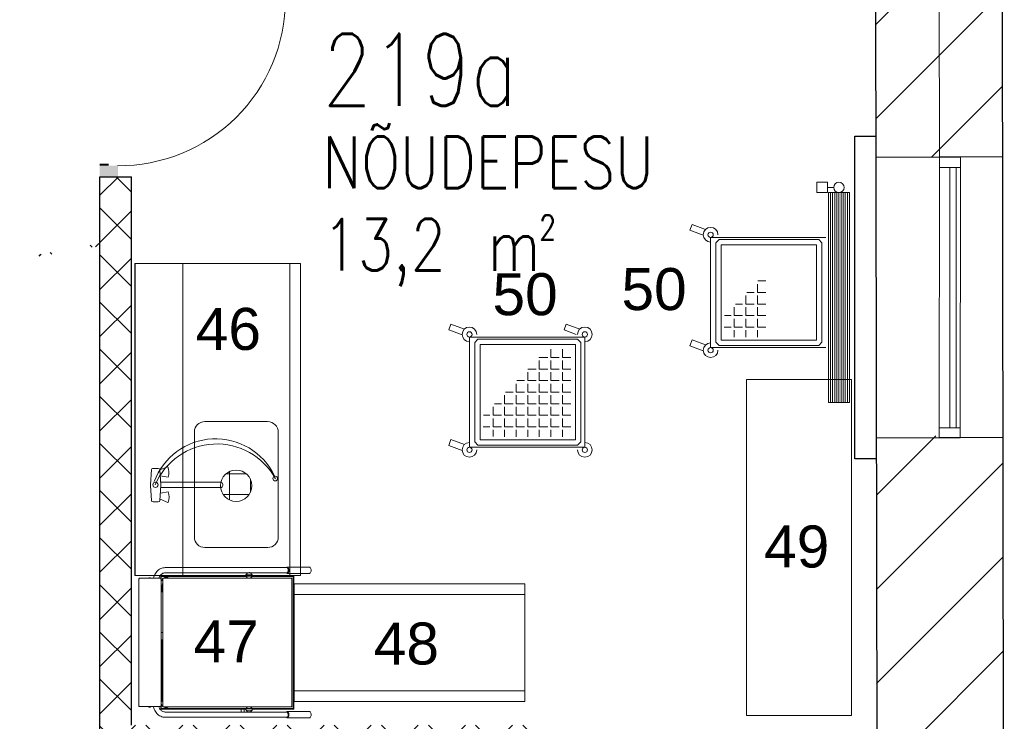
# Model space of a CAD drawing. Header units: millimetres. Extents: x 256092 to 341172, y 103077 to 145077.
# Tile 106 of 139: x 332745 to 337438, y 109544 to 112886. Entities that reach past the tile are written whole.
import ezdxf
from ezdxf.enums import TextEntityAlignment as Align

# ---------------------------------------------------------------- set-up
doc = ezdxf.new("R2010")
doc.units = ezdxf.units.MM
for name, color, linetype in [('A8HNELIOT', 6, 'Continuous'), ('A8HNUMEROT', 6, 'Continuous'), ('A8HTXT', 3, 'Continuous'), ('PIPE-H1-COMPONENT-', 7, 'Continuous'), ('SEINAD', 7, 'Continuous')]:
    doc.layers.add(name, color=color, linetype=linetype)
for name, color, linetype, lineweight in [('AVATÄIDE', 95, 'Continuous', 13), ('Kergplokk_', 84, 'Continuous', 25), ('KÖÖGISEADMED', 150, 'Continuous', 15), ('SEINA VIIRUTUS', 8, 'Continuous', 18), ('UUS AVATÄIDE', 105, 'Continuous', 18)]:
    doc.layers.add(name, color=color, linetype=linetype, lineweight=lineweight)
doc.styles.add('Arial', font='arial.ttf', dxfattribs={"height": 245.883234})
doc.styles.add('S', font='simplex', dxfattribs={"width": 0.8})
pattern_1 = [(45, (-1047627.23, 105532.54), (-224.5064, 224.5064), [])]
pattern_2 = [(45, (-3021365.05, 137950.32), (-112.2532015, 112.2532015), []), (135, (-3021365.05, 137950.32), (-112.2532015, -112.2532015), [])]

# ---------------------------------------------------------------- blocks, each defined once
blk = doc.blocks.new('A$C666145C2')
at = {"layer": 'AVATÄIDE'}
blk.add_arc((97.6, 57.5), 843.4, 0, 90.4621, dxfattribs=at)
for points in [[(93.5, 957.5), (93.5, 900.9), (0, 957.5), (0, 900.9)], [(46.7, 900.9), (46.7, 890.7), (0, 900.9), (0, 890.7)], [(97, 58.7), (941, 57.5), (97, 104.1), (940.4, 104.1)], [(47.3, 56.6), (47.3, 66.8), (0.5, 56.6), (0.5, 66.8)], [(94, 0), (94, 56.6), (0.5, 0), (0.5, 56.6)]]:
    blk.add_solid(points, dxfattribs=at)
blk = doc.blocks.new('a8tila')
at = {"layer": 'A8HNELIOT', "color": 1, "style": 'S', "width": 0.8}
for s, height, p in [('2', 120, (1053.5, -651.6)), ('m', 250, (803.5, -801.6))]:
    blk.add_text(s, height=height, dxfattribs=at).set_placement(p)
at = {"layer": 'A8HNELIOT', "style": 'S', "width": 0.8}
blk.add_attdef('TILNEL', (0, -800), '', height=250, dxfattribs=at)
at = {"layer": 'A8HNUMEROT', "style": 'S', "width": 0.8}
blk.add_attdef('TILNUM', (0, 0), '', height=350, dxfattribs=at)
at = {"layer": 'A8HTXT', "style": 'S', "width": 0.8}
blk.add_attdef('TILTXT', (0, -400), '', height=250, dxfattribs=at)
blk = doc.blocks.new('*U139')
at = {"layer": 'PIPE-H1-COMPONENT-', "color": 1, "linetype": 'Continuous', "lineweight": 9}
for p, q in [((1771489.4, -17140.6, 517.5), (1771439.4, -17140.6, 517.5)), ((1771519.4, -17165.6, 517.5), (1771489.4, -17165.6, 517.5)), ((1771489.4, -17190.6, 517.5), (1771439.4, -17190.6, 517.5)), ((1771493.9, -18190.6, 550), (1771493.9, -17190.6, 550)), ((1771493.9, -17190.6, 550), (1771594.9, -17190.6, 550)), ((1771504, -17190.6, 550), (1771504, -18190.6, 550)), ((1771514.1, -17190.6, 550), (1771514.1, -18190.6, 550)), ((1771524.2, -17190.6, 550), (1771524.2, -18190.6, 550)), ((1771534.3, -17190.6, 550), (1771534.3, -18190.6, 550)), ((1771544.4, -17190.6, 550), (1771544.4, -18190.6, 550)), ((1771554.5, -17190.6, 550), (1771554.5, -18190.6, 550)), ((1771564.6, -17190.6, 550), (1771564.6, -18190.6, 550)), ((1771574.7, -17190.6, 550), (1771574.7, -18190.6, 550)), ((1771584.8, -17190.6, 550), (1771584.8, -18190.6, 550)), ((1771594.9, -17190.6, 550), (1771594.9, -18190.6, 550)), ((1771594.9, -18190.6, 550), (1771493.9, -18190.6, 550))]:
    blk.add_line(p, q, dxfattribs=at)
at = {"layer": 'PIPE-H1-COMPONENT-', "color": 7, "linetype": 'Continuous', "lineweight": 9}
blk.add_circle((1771544.4, -17165.6, 517.5), 25, dxfattribs=at)
at = {"layer": 'PIPE-H1-COMPONENT-', "color": 1, "linetype": 'Continuous', "lineweight": 9, "extrusion": (-1, 0, 0)}
for centre in [(1771439.4, -17165.6, 517.5), (1771489.4, -17165.6, 517.5)]:
    blk.add_ellipse(centre, major_axis=(0, -25), ratio=1, start_param=0, end_param=3.141593, dxfattribs=at)

msp = doc.modelspace()

# ---------------------------------------------------------------- hatches: boundary and pattern name
at = {"layer": 'Kergplokk_'}
h = msp.add_hatch(dxfattribs=at)
h.set_pattern_fill('ANSI37', color=256, scale=50)
h.set_pattern_definition(pattern_2)
edge = h.paths.add_edge_path()
edge.add_line((333277.5, 112137.7), (333127.5, 112137.7))
edge.add_line((333127.5, 112137.7), (333127.5, 111808))
edge.add_ellipse((332485, 112139.9), major_axis=(-1155.6, 0), ratio=0.345498, start_angle=123.7773, end_angle=133.2965)
edge.add_line((333277.5, 111849.3), (333277.5, 112137.7))
h = msp.add_hatch(dxfattribs=at)
h.set_pattern_fill('ANSI37', color=256, scale=50)
h.set_pattern_definition(pattern_2)
edge = h.paths.add_edge_path()
edge.add_ellipse((332485, 112139.9), major_axis=(-1155.6, 0), ratio=0.345498, start_angle=123.7773, end_angle=133.2965, ccw=False)
edge.add_line((333127.5, 111808), (333127.5, 109451.4))
edge.add_line((333127.5, 109451.4), (333218.5, 109451.4))
edge.add_line((333218.5, 109451.4), (333218.5, 106589.4))
edge.add_line((333218.5, 106589.4), (333277.5, 106589.6))
edge.add_line((333277.5, 106589.6), (333277.5, 109375.9))
edge.add_line((333277.5, 109375.9), (335279.7, 109375.9))
edge.add_line((335279.7, 109375.9), (335279.7, 109525.9))
edge.add_line((335279.7, 109525.9), (333277.5, 109525.9))
edge.add_line((333277.5, 109525.9), (333277.5, 111849.3))
at = {"layer": 'KÖÖGISEADMED'}
h = msp.add_hatch(dxfattribs=at)
h.set_pattern_fill('NET', color=256, scale=800, style=0)
h.set_pattern_definition([(0, (317544.3, 100723.61), (0, 100), []), (90, (317544.3, 100723.61), (-100, 6e-15), [])])
edge = h.paths.add_edge_path()
edge.add_arc((333776.7, 110666.1), 75, 0, 360)
at = {"layer": 'SEINA VIIRUTUS'}
h = msp.add_hatch(dxfattribs=at)
h.set_pattern_fill('ANSI31', color=256, scale=100)
h.set_pattern_definition(pattern_1)
h.paths.add_polyline_path([(337426.1, 113889.5), (336823.1, 113887.6), (336825.6, 112230.4), (337428.6, 112232.3)])
h = msp.add_hatch(dxfattribs=at)
h.set_pattern_fill('ANSI31', color=256, scale=100)
h.set_pattern_definition(pattern_1)
h.paths.add_polyline_path([(337430.6, 110905.2), (336827.6, 110903.4), (336827.9, 110703.2), (336828.8, 110703.2), (336828.8, 110103.2), (336830.1, 109263.6), (337433.1, 109265.4)])

# ---------------------------------------------------------------- linework, layer by layer
at = {"layer": 'Kergplokk_'}
for p, q in [((333127.5, 106589.1), (333127.5, 112137.7)), ((333127.5, 112137.7), (333277.5, 112137.7)), ((333277.5, 109525.9), (333277.5, 112137.7))]:
    msp.add_line(p, q, dxfattribs=at)
msp.add_lwpolyline([(336827.8, 110793.9), (336725.2, 110793.9), (336725.6, 112330.9), (336827.8, 112330.9)], dxfattribs=at)
at = {"layer": 'KÖÖGISEADMED', "lineweight": 13}
for p, q in [((336038.1, 111324.2), (336038.1, 111849.2)), ((336038.1, 111849.2), (336588.1, 111849.2)), ((333295.2, 111725.6), (333295.2, 110238.2)), ((333523, 111725.6), (333523, 110238.2)), ((336260.9, 111586.7), (336260.9, 111626.7)), ((336263.2, 111641.7), (336300.9, 111641.7)), ((336205.9, 111531.7), (336205.9, 111571.7)), ((336210.3, 111586.7), (336245.9, 111586.7)), ((336260.9, 111586.7), (336300.9, 111586.7)), ((336260.9, 111531.7), (336260.9, 111571.7)), ((336150.9, 111476.7), (336150.9, 111516.7)), ((336157.4, 111531.7), (336190.9, 111531.7)), ((336205.9, 111531.7), (336245.9, 111531.7)), ((336205.9, 111476.7), (336205.9, 111516.7)), ((336260.9, 111531.7), (336300.9, 111531.7)), ((336260.9, 111476.7), (336260.9, 111516.7)), ((336104.4, 111476.7), (336135.9, 111476.7)), ((336150.9, 111476.7), (336190.9, 111476.7)), ((336205.9, 111476.7), (336245.9, 111476.7)), ((336260.9, 111476.7), (336300.9, 111476.7)), ((336103.4, 111421.7), (336135.9, 111421.7)), ((336150.9, 111421.7), (336150.9, 111461.7)), ((336150.9, 111421.7), (336190.9, 111421.7)), ((336205.9, 111421.7), (336205.9, 111461.7)), ((336205.9, 111421.7), (336245.9, 111421.7)), ((336260.9, 111421.7), (336260.9, 111461.7)), ((336260.9, 111421.7), (336300.9, 111421.7)), ((334888.6, 110849.6), (334888.6, 111374.6)), ((334888.6, 111374.6), (335438.6, 111374.6)), ((335438.6, 111374.6), (335438.6, 110849.6)), ((336150.9, 111374.6), (336150.9, 111406.7)), ((336205.9, 111374.5), (336205.9, 111406.7)), ((336260.9, 111374.3), (336260.9, 111406.7)), ((336588.1, 111324.2), (336038.1, 111324.2)), ((335221.5, 111277.1), (335221.5, 111279.1)), ((335221.5, 111277.1), (335261.5, 111277.1)), ((335276.5, 111277.1), (335276.5, 111317.1)), ((335276.5, 111277.1), (335316.5, 111277.1)), ((335331.5, 111277.1), (335331.5, 111317.1)), ((335331.5, 111277.1), (335371.5, 111277.1)), ((335221.5, 111222.1), (335221.5, 111262.1)), ((335276.5, 111222.1), (335276.5, 111262.1)), ((335331.5, 111222.1), (335331.5, 111262.1)), ((335166.5, 111167.1), (335166.5, 111207.1)), ((335166.7, 111222.1), (335206.5, 111222.1)), ((335221.5, 111222.1), (335261.5, 111222.1)), ((335221.5, 111167.1), (335221.5, 111207.1)), ((335276.5, 111222.1), (335316.5, 111222.1)), ((335276.5, 111167.1), (335276.5, 111207.1)), ((335331.5, 111222.1), (335371.5, 111222.1)), ((335331.5, 111167.1), (335331.5, 111207.1)), ((335111.5, 111112.1), (335111.5, 111152.1)), ((335113.8, 111167.1), (335151.5, 111167.1)), ((335166.5, 111167.1), (335206.5, 111167.1)), ((335166.5, 111112.1), (335166.5, 111152.1)), ((335221.5, 111167.1), (335261.5, 111167.1)), ((335221.5, 111112.1), (335221.5, 111152.1)), ((335276.5, 111167.1), (335316.5, 111167.1)), ((335276.5, 111112.1), (335276.5, 111152.1)), ((335331.5, 111167.1), (335371.5, 111167.1)), ((335331.5, 111112.1), (335331.5, 111152.1)), ((335056.5, 111057.1), (335056.5, 111097.1)), ((335060.8, 111112.1), (335096.5, 111112.1)), ((335111.5, 111112.1), (335151.5, 111112.1)), ((335111.5, 111057.1), (335111.5, 111097.1)), ((335166.5, 111112.1), (335206.5, 111112.1)), ((335166.5, 111057.1), (335166.5, 111097.1)), ((335221.5, 111112.1), (335261.5, 111112.1)), ((335221.5, 111057.1), (335221.5, 111097.1)), ((335276.5, 111112.1), (335316.5, 111112.1)), ((335276.5, 111057.1), (335276.5, 111097.1)), ((335331.5, 111112.1), (335371.5, 111112.1)), ((335331.5, 111057.1), (335331.5, 111097.1)), ((335001.5, 111002.1), (335001.5, 111042.1)), ((335007.9, 111057.1), (335041.5, 111057.1)), ((335056.5, 111057.1), (335096.5, 111057.1)), ((335056.5, 111002.1), (335056.5, 111042.1)), ((335111.5, 111057.1), (335151.5, 111057.1)), ((335111.5, 111002.1), (335111.5, 111042.1)), ((335166.5, 111057.1), (335206.5, 111057.1)), ((335166.5, 111002.1), (335166.5, 111042.1)), ((335221.5, 111057.1), (335261.5, 111057.1)), ((335221.5, 111002.1), (335221.5, 111042.1)), ((335276.5, 111057.1), (335316.5, 111057.1)), ((335276.5, 111002.1), (335276.5, 111042.1)), ((335331.5, 111057.1), (335371.5, 111057.1)), ((335331.5, 111002.1), (335331.5, 111042.1)), ((334955, 111002.1), (334986.5, 111002.1)), ((335001.5, 111002.1), (335041.5, 111002.1)), ((335056.5, 111002.1), (335096.5, 111002.1)), ((335111.5, 111002.1), (335151.5, 111002.1)), ((335166.5, 111002.1), (335206.5, 111002.1)), ((335221.5, 111002.1), (335261.5, 111002.1)), ((335276.5, 111002.1), (335316.5, 111002.1)), ((335331.5, 111002.1), (335371.5, 111002.1)), ((333627.3, 110972), (333926.5, 110972)), ((335001.5, 110947.1), (335001.5, 110987.1)), ((335056.5, 110947.1), (335056.5, 110987.1)), ((335111.5, 110947.1), (335111.5, 110987.1)), ((335166.5, 110947.1), (335166.5, 110987.1)), ((335221.5, 110947.1), (335221.5, 110987.1)), ((335276.5, 110947.1), (335276.5, 110987.1)), ((335331.5, 110947.1), (335331.5, 110987.1)), ((333577.3, 110422), (333577.3, 110922)), ((333977.3, 110921.1), (333977.3, 110422)), ((334954, 110947.1), (334986.5, 110947.1)), ((335001.5, 110947.1), (335041.5, 110947.1)), ((335001.5, 110900), (335001.5, 110932.1)), ((335056.5, 110947.1), (335096.5, 110947.1)), ((335056.5, 110899.8), (335056.5, 110932.1)), ((335111.5, 110947.1), (335151.5, 110947.1)), ((335111.5, 110899.7), (335111.5, 110932.1)), ((335166.5, 110947.1), (335206.5, 110947.1)), ((335166.5, 110899.5), (335166.5, 110932.1)), ((335221.5, 110947.1), (335261.5, 110947.1)), ((335221.5, 110899.3), (335221.5, 110932.1)), ((335276.5, 110947.1), (335316.5, 110947.1)), ((335276.5, 110899.1), (335276.5, 110932.1)), ((335331.5, 110947.1), (335371.5, 110947.1)), ((335331.5, 110899), (335331.5, 110932.1)), ((335438.6, 110849.6), (334888.6, 110849.6)), ((333372.6, 110743.6), (333368.1, 110670.5)), ((333378.3, 110749), (333405.4, 110749)), ((333413.4, 110741.5), (333450.4, 110756.6)), ((333413.4, 110741.5), (333417.8, 110670.5)), ((333452.1, 110706.9), (333415.2, 110713.3)), ((333372.5, 110596.5), (333368.1, 110667.4)), ((333392.5, 110682.7), (333394.8, 110682.7)), ((333413.4, 110596.5), (333417.9, 110669)), ((333417.1, 110682.7), (333702.5, 110682.7)), ((333712.5, 110672.7), (333712.5, 110667.7)), ((333392.5, 110657.7), (333392.5, 110658)), ((333453.1, 110636.8), (333416.2, 110630.4)), ((333702.5, 110657.7), (333417.2, 110657.7)), ((333405.4, 110589), (333380.5, 110589)), ((333414.5, 110602.2), (333451.5, 110587.1)), ((333927.3, 110372), (333627.3, 110372)), ((333438.4, 110276.2), (334016.6, 110276)), ((333438.4, 110251.2), (334016.6, 110251)), ((333831.3, 110250.6), (333823.9, 110241.7)), ((333831.3, 110250.6), (333845.3, 110250.6)), ((333832.5, 110251.2), (333832.5, 110250.7)), ((333832.5, 110250.7), (333844.2, 110250.7)), ((333836, 110251.5), (333835.2, 110251.4)), ((333843.2, 110251.6), (333843.2, 110251.2)), ((333843.2, 110251.3), (333843.3, 110251.4)), ((333843.3, 110251.4), (333843.3, 110251.5)), ((333843.3, 110251.4), (333843.3, 110251.4)), ((333844.2, 110251.2), (333844.2, 110250.7)), ((333845.3, 110250.6), (333852.8, 110241.7)), ((334018.4, 110277.5), (334016.6, 110276)), ((334018.4, 110249.6), (334016.6, 110251)), ((334018.3, 110250.5), (334020, 110251)), ((334126.5, 110278.5), (334021, 110278.5)), ((334126.5, 110248.5), (334021, 110248.5)), ((333312.4, 110223.2), (333313.4, 110223.2)), ((333312.4, 110153.3), (333312.4, 110223.2)), ((333313.5, 110223), (333316, 110223)), ((333313.5, 109616.5), (333313.5, 110223)), ((333417.2, 110225.5), (333314.7, 110225.5)), ((333314.7, 110223), (333314.7, 110225.5)), ((333358.7, 110225.5), (333358.7, 110226.2)), ((333358.8, 110226.2), (333370.3, 110226.2)), ((333362.6, 110228.2), (333366.5, 110228.2)), ((333370.5, 110225.5), (333370.5, 110226.2)), ((333416, 110223), (333418.5, 110223)), ((333417.1, 110225.5), (333417.1, 110235.9)), ((333417.1, 110225.7), (333417.9, 110225.7)), ((333417.2, 110223), (333417.2, 110225.5)), ((333417.9, 110224.7), (333417.9, 110235.9)), ((333418.4, 110223.3), (333418.4, 110234.1)), ((333418.5, 110223), (333418.5, 109828.7)), ((333418.7, 110237.5), (333823.1, 110237.5)), ((333418.7, 110236.7), (333419.7, 110236.7)), ((333419.2, 110205.4), (333419.2, 110234.1)), ((333419.7, 110233.9), (333419.7, 110237.5)), ((333419.7, 110233.9), (333824.1, 110233.9)), ((333419.9, 110191.8), (333419.9, 110203.5)), ((333426.4, 110214.1), (333421, 110214.1)), ((333425.1, 110177.1), (333425.1, 110199)), ((333426.1, 110224.2), (333426.1, 110216.2)), ((333426.1, 110201), (333426.4, 110201)), ((333426.7, 110226.1), (333426.4, 110226.2)), ((333426.4, 110226.2), (334039.4, 110226.2)), ((333426.4, 110226.2), (333426.4, 110225.2)), ((333426.4, 110225.1), (333426.4, 110225.2)), ((333426.7, 110225.2), (333426.4, 110225.2)), ((333426.4, 110225.2), (333426.4, 109792.2)), ((333427.7, 110224.7), (333427.4, 110224.9)), ((333823.1, 110239.1), (333823.1, 110235.8)), ((333823.3, 110237.1), (333823.1, 110237.1)), ((333823.1, 110237.1), (333823.1, 110236.6)), ((333823.1, 110236.6), (333823.1, 110236.2)), ((333823.1, 110236.2), (333823.1, 110235.9)), ((333823.1, 110235.9), (333823.1, 110235.8)), ((333823.6, 110234.5), (333823.1, 110235.8)), ((333823.3, 110240.4), (333823.3, 110237.1)), ((333823.6, 110241.4), (333823.5, 110241.3)), ((333823.7, 110241.6), (333823.6, 110241.4)), ((333823.9, 110241.7), (333823.7, 110241.6)), ((333830.6, 110226.2), (333823.7, 110234.5)), ((333823.9, 110241.8), (333823.9, 110241.8)), ((333838.3, 110241.7), (333823.9, 110241.7)), ((333851.3, 110235.1), (333825.1, 110235.1)), ((333852.8, 110241.7), (333838.3, 110241.7)), ((333845.6, 110226.2), (333852.6, 110234.5)), ((333852.1, 110233.9), (334048.6, 110233.9)), ((333852.6, 110234.5), (333852.6, 110234.5)), ((333852.8, 110241.8), (333852.8, 110241.8)), ((333852.9, 110241.7), (333853.3, 110240.4)), ((333853.1, 110235.8), (333853.1, 110236.3)), ((333853.1, 110236), (333853.1, 110236.3)), ((333853.1, 110235.8), (333853.1, 110236)), ((333853.1, 110235.6), (333853.1, 110235.8)), ((333853.1, 110235.8), (333853.1, 110235.8)), ((333853.1, 110235.8), (333853.1, 110235.8)), ((333853.1, 110235.3), (333853.1, 110235.6)), ((333853.3, 110240.4), (333853.3, 110237.1)), ((333853.3, 110237.5), (334051.2, 110237.5)), ((334039.4, 110226.3), (334040.4, 110225.2)), ((334039.4, 110224.2), (334039.4, 110226.2)), ((334041.4, 110224.2), (334039.4, 110224.2)), ((334041.4, 110226.3), (334040.4, 110225.2)), ((334041.4, 110224.2), (334041.4, 109615.2)), ((334048.6, 110233.9), (334048.6, 109605.5)), ((334050.4, 110235.8), (334050.5, 110235.8)), ((334050.6, 110235.8), (334050.5, 110235.7)), ((334051.2, 110237.5), (334051.2, 110236.5)), ((334051.2, 110236.5), (334052.2, 110236.5)), ((334052.2, 110236.5), (334052.2, 109602.9)), ((333312.4, 110153.2), (333312.4, 109686.2)), ((333418.5, 110190.2), (333420.3, 110190.2)), ((333420.7, 110190.2), (333420.3, 110190.2)), ((333421.4, 110190.2), (333420.3, 110190.2)), ((333421.4, 110190.2), (333421.4, 110189.8)), ((333421.4, 110160.2), (333426.4, 110160.2)), ((333422.1, 110160.2), (333422.1, 110188.2)), ((333422.1, 110182.6), (333422.6, 110183.3)), ((333422.1, 110182), (333422.9, 110182)), ((333422.1, 110180), (333425.1, 110180)), ((333425.8, 110173.1), (333422.1, 110179.5)), ((333425.1, 110185.2), (333422.4, 110185.2)), ((333422.9, 110193.2), (333425.1, 110193.2)), ((333425.1, 110191.7), (333422.9, 110191.7)), ((333425.1, 110190.2), (333423.8, 110190.2)), ((333425.1, 110180.2), (333423.8, 110180.2)), ((333425.8, 110173.1), (333426.4, 110173.1)), ((333426.1, 110175.1), (333426.4, 110175.1)), ((335152.5, 110148.6), (334052.5, 110148.6)), ((333418.5, 109967.2), (333426.4, 109967.2)), ((333426.4, 109932.7), (333418.5, 109932.7)), ((333420.4, 109809.2), (333420.4, 109932.7)), ((333421.8, 109809.2), (333421.8, 109932.7)), ((333418.5, 109828.7), (333418.5, 109616.5)), ((333420.4, 109658.5), (333420.4, 109809.2)), ((333421.8, 109658.5), (333421.8, 109809.2)), ((333426.4, 109792.2), (333426.4, 109614.2)), ((333312.4, 109686.1), (333312.4, 109616.2)), ((335152.5, 109688.6), (334052.5, 109688.6)), ((333423.4, 109658.5), (333418.5, 109658.5)), ((333418.5, 109657.5), (333423, 109657.5)), ((333418.5, 109647.7), (333423.8, 109647.7)), ((333419.2, 109605.3), (333419.2, 109634.1)), ((333419.3, 109647.7), (333419.3, 109638.7)), ((333422.8, 109638.7), (333419.3, 109638.7)), ((333419.9, 109636), (333419.9, 109638.7)), ((333421.8, 109679.2), (333426.4, 109679.2)), ((333422.1, 109658.5), (333422.1, 109679.2)), ((333425.8, 109666.3), (333422.1, 109659.9)), ((333425.1, 109659.4), (333422.1, 109659.4)), ((333425.1, 109654.2), (333422.4, 109654.2)), ((333422.8, 109647.7), (333422.8, 109638.7)), ((333422.9, 109646.2), (333425.1, 109646.2)), ((333425.1, 109659.2), (333423.8, 109659.2)), ((333425.1, 109649.2), (333423.8, 109649.2)), ((333423.8, 109647.7), (333423.8, 109649.2)), ((333425.1, 109647.7), (333423.8, 109647.7)), ((333425.1, 109662.3), (333425.1, 109640.4)), ((333426.4, 109666.3), (333425.8, 109666.3)), ((333426.1, 109664.3), (333426.4, 109664.3)), ((333426.1, 109638.4), (333426.4, 109638.4)), ((333312.4, 109616.2), (333313.4, 109616.2)), ((333313.5, 109616.5), (333316, 109616.5)), ((333314.7, 109616.5), (333314.7, 109614)), ((333314.7, 109614), (333417.2, 109614)), ((333358.7, 109614), (333358.7, 109613.2)), ((333358.8, 109613.2), (333370.3, 109613.2)), ((333362.6, 109611.2), (333366.5, 109611.2)), ((333370.5, 109614), (333370.5, 109613.2)), ((333416, 109616.5), (333418.5, 109616.5)), ((333417.1, 109614), (333417.1, 109603.5)), ((333417.1, 109613.7), (333417.9, 109613.7)), ((333417.2, 109616.5), (333417.2, 109614)), ((333417.9, 109614.9), (333417.9, 109603.5)), ((333418.4, 109605.3), (333418.4, 109616.1)), ((333418.7, 109602.7), (333419.7, 109602.7)), ((333418.7, 109601.9), (333823.1, 109601.9)), ((333419.7, 109605.5), (333824.1, 109605.5)), ((333419.7, 109601.9), (333419.7, 109605.5)), ((333425.5, 109617.5), (333426.1, 109617.5)), ((333426.1, 109615.2), (333426.1, 109623.2)), ((333426.4, 109614.3), (333426.4, 109614.2)), ((333426.7, 109614.2), (333426.4, 109614.2)), ((333426.4, 109613.2), (333426.4, 109614.2)), ((333426.7, 109613.3), (333426.4, 109613.2)), ((333426.4, 109613.2), (334039.4, 109613.2)), ((333427.7, 109614.7), (333427.4, 109614.5)), ((333428, 109615), (333427.7, 109614.7)), ((333428, 109614.7), (333427.7, 109614.2)), ((333428.4, 109615.2), (333428, 109614.7)), ((333438.4, 109588.2), (334016.6, 109588)), ((333800.4, 109601.9), (333800.4, 109588.2)), ((333815.4, 109601.9), (333815.4, 109588.2)), ((333823.6, 109604.9), (333823.1, 109603.6)), ((333823.1, 109603.6), (333823.1, 109600.3)), ((333823.1, 109603.6), (333823.1, 109602.9)), ((333823.1, 109602.9), (333823.1, 109602.3)), ((333823.3, 109600.3), (333823.1, 109600.3)), ((333823.3, 109602.3), (333823.3, 109599)), ((333830.6, 109613.2), (333823.7, 109604.9)), ((333823.7, 109605), (333823.7, 109605)), ((333831.3, 109588.8), (333823.8, 109597.7)), ((333823.9, 109597.7), (333823.9, 109597.7)), ((333825.1, 109604.3), (333851.3, 109604.3)), ((333828.1, 109597.8), (333838.3, 109597.8)), ((333831.3, 109588.8), (333845.3, 109588.8)), ((333832.5, 109588.7), (333844.2, 109588.7)), ((333832.5, 109588.2), (333832.5, 109588.7)), ((333833.3, 109587.9), (333833.3, 109588)), ((333833.9, 109588.2), (333834.5, 109588.2)), ((333834.5, 109588.2), (333835.2, 109588.1)), ((333835.2, 109588.1), (333836, 109587.9)), ((333838.3, 109597.8), (333852.8, 109597.7)), ((333843.1, 109587.7), (333843.3, 109587.9)), ((333843.2, 109587.8), (333843.2, 109588.2)), ((333843.3, 109587.9), (333843.3, 109588)), ((333844.2, 109588.2), (333844.2, 109588.7)), ((333845.3, 109588.8), (333852.8, 109597.7)), ((333845.6, 109613.2), (333852.6, 109605)), ((333852.1, 109605.5), (334048.6, 109605.5)), ((333852.6, 109605), (333852.6, 109605)), ((333852.9, 109604.6), (333852.7, 109604.8)), ((333852.9, 109604.4), (333852.9, 109604.6)), ((333853, 109604.3), (333852.9, 109604.4)), ((333852.9, 109597.7), (333853.3, 109599)), ((333853.1, 109603.6), (333853.1, 109603.7)), ((333853.1, 109603.5), (333853.1, 109603.6)), ((333853.1, 109603.6), (333853.1, 109603.6)), ((333853.1, 109603.5), (333853.1, 109603.6)), ((333853.1, 109603.1), (333853.1, 109603.5)), ((333853.1, 109603.2), (333853.1, 109603.5)), ((333853.3, 109602.3), (333853.3, 109599)), ((333853.3, 109601.9), (334051.2, 109601.9)), ((334018.4, 109589.5), (334016.6, 109588)), ((334018.3, 109588.5), (334020, 109588)), ((334126.5, 109590.5), (334021, 109590.5)), ((334041.4, 109615.2), (334039.4, 109615.2)), ((334039.4, 109615.2), (334039.4, 109613.2)), ((334039.4, 109613.1), (334040.4, 109614.2)), ((334041.4, 109613.1), (334040.4, 109614.2)), ((334050.4, 109603.6), (334050.4, 109603.7)), ((334050.5, 109603.6), (334050.4, 109603.6)), ((334050.5, 109603.7), (334050.6, 109603.6)), ((334052.2, 109602.9), (334051.2, 109602.9)), ((334051.2, 109602.9), (334051.2, 109601.9)), ((334016.7, 109563), (333438.4, 109563.2)), ((334018.4, 109561.6), (334016.6, 109563)), ((334126.5, 109560.5), (334021, 109560.5))]:
    msp.add_line(p, q, dxfattribs=at)
at = {"layer": 'KÖÖGISEADMED'}
msp.add_line((334033, 111725.6), (334033, 110238.2), dxfattribs=at)
at = {"layer": 'KÖÖGISEADMED', "lineweight": 13}
for points in [[(336003.2, 111859.2), (335939.3, 111882.9), (335949.8, 111911), (336014, 111887.1)], [(334853.7, 111384.5), (334789.9, 111408.3), (334800.3, 111436.4), (334864.6, 111412.5)], [(335396.8, 111387.1), (335339.9, 111408.3), (335350.3, 111436.4), (335414.6, 111412.5)], [(336003.2, 111309.2), (335939.3, 111332.9), (335949.8, 111361), (336014, 111337.1)], [(334853.7, 110834.5), (334789.9, 110858.3), (334800.3, 110886.4), (334864.6, 110862.5)], [(333383, 110225.5), (333383, 110226), (333384.4, 110232), (333386.3, 110237.8), (333388.7, 110243.4), (333391.6, 110248.7), (333394.9, 110253.6), (333398.7, 110258.2), (333402.8, 110262.2), (333407.2, 110265.9), (333412, 110269), (333417, 110271.6), (333422.2, 110273.6), (333427.5, 110275), (333432.9, 110275.9), (333438.4, 110276.2)], [(333408.5, 110225.5), (333408.7, 110225.9), (333410, 110229.8), (333411.6, 110233.4), (333413.6, 110236.8), (333415.9, 110239.9), (333418.5, 110242.7), (333421.4, 110245.2), (333424.4, 110247.3), (333427.7, 110249), (333431.2, 110250.2), (333434.7, 110251), (333438.4, 110251.2)], [(333835.2, 110251.4), (333834.5, 110251.3), (333833.9, 110251.2)], [(333840.7, 110252.3), (333839.8, 110252.2), (333838.9, 110252.1), (333837.9, 110251.9), (333836.9, 110251.7), (333836, 110251.5)], [(333842.2, 110252.1), (333841.5, 110252.2), (333840.7, 110252.3)], [(333843.3, 110251.5), (333843.1, 110251.7), (333842.7, 110251.9), (333842.2, 110252.1)], [(334016.7, 110276), (334016.7, 110276), (334018.3, 110276.5)], [(334018.3, 110250.5), (334016.7, 110251), (334016.7, 110251)], [(334021.4, 110274.8), (334020, 110276), (334018.3, 110276.5)], [(334018.4, 110277.5), (334019.1, 110278), (334021, 110278.5)], [(334021, 110248.5), (334019.1, 110249), (334018.4, 110249.6)], [(334020, 110251), (334021.4, 110252.3), (334022.7, 110254.4), (334023.7, 110257), (334024.3, 110260.2), (334024.5, 110263.5), (334024.3, 110266.9), (334023.7, 110270), (334022.7, 110272.7), (334021.4, 110274.8)], [(334021, 110248.5), (334022.8, 110249), (334024.6, 110250.5), (334026, 110252.9), (334027.2, 110256), (334027.9, 110259.7), (334028.1, 110263.5), (334027.9, 110267.4), (334027.2, 110271), (334026, 110274.1), (334024.6, 110276.5), (334022.8, 110278), (334021, 110278.5)], [(334126.5, 110248.5), (334128.4, 110249), (334130.1, 110250.5), (334131.6, 110252.9), (334132.7, 110256), (334133.5, 110259.7), (334133.7, 110263.5), (334133.5, 110267.4), (334132.7, 110271), (334131.6, 110274.1), (334130.1, 110276.5), (334128.4, 110278), (334126.5, 110278.5)], [(333425.1, 110199), (333425.1, 110199.5), (333425.2, 110200), (333425.4, 110200.4), (333425.6, 110200.7), (333425.8, 110200.9), (333426.1, 110201)], [(333427.6, 110224.5), (333427.3, 110224.6), (333426.9, 110224.7), (333426.7, 110224.8), (333426.5, 110225), (333426.4, 110225.1)], [(333427.7, 110225.2), (333427.4, 110225.6), (333427, 110225.9), (333426.7, 110226.1)], [(333427.4, 110224.9), (333427, 110225.1), (333426.7, 110225.2)], [(333428.4, 110224.2), (333428.1, 110224.4), (333427.9, 110224.5), (333427.7, 110224.7), (333427.6, 110224.8)], [(333428.4, 110224.2), (333428, 110224.3), (333427.6, 110224.5)], [(333428.4, 110224.2), (333428, 110224.7), (333427.7, 110225.2)], [(333428.4, 110224.2), (333428, 110224.5), (333427.7, 110224.7)], [(333823.4, 110241), (333823.4, 110240.8), (333823.3, 110240.7), (333823.3, 110240.6)], [(333823.5, 110241.3), (333823.5, 110241.1), (333823.4, 110241)], [(333852.7, 110234.5), (333852.8, 110234.7), (333852.9, 110234.9), (333853, 110235.1), (333853.1, 110235.3)], [(334050.5, 110235.8), (334050.7, 110235.9), (334050.8, 110236), (334050.9, 110236), (334051, 110236.1), (334051.1, 110236.2), (334051.3, 110236.2), (334051.4, 110236.3), (334051.5, 110236.4), (334051.6, 110236.4), (334051.7, 110236.5)], [(334051.2, 110236.9), (334051.2, 110236.8), (334051.1, 110236.7), (334051, 110236.6), (334051, 110236.5), (334050.9, 110236.4), (334050.8, 110236.3), (334050.8, 110236.2), (334050.7, 110236.1), (334050.6, 110235.9), (334050.6, 110235.8)], [(333421.6, 110189.6), (333421.3, 110189.9), (333421, 110190.1), (333420.7, 110190.2)], [(333422.1, 110188.2), (333422.1, 110188.6), (333422, 110189), (333421.8, 110189.3), (333421.6, 110189.6)], [(333422.4, 110185.2), (333422.4, 110185.5), (333422.4, 110185.7), (333422.4, 110186), (333422.4, 110186.2), (333422.5, 110186.5), (333422.5, 110186.7), (333422.5, 110187), (333422.6, 110187.2), (333422.7, 110187.5), (333422.7, 110187.7)], [(333422.7, 110182.7), (333422.7, 110183), (333422.6, 110183.2), (333422.5, 110183.4), (333422.5, 110183.7), (333422.5, 110183.9), (333422.4, 110184.2), (333422.4, 110184.4), (333422.4, 110184.7), (333422.4, 110185), (333422.4, 110185.2)], [(333422.7, 110187.7), (333422.8, 110188), (333422.9, 110188.2), (333423, 110188.4), (333423.1, 110188.7), (333423.2, 110188.9), (333423.3, 110189.2), (333423.4, 110189.4), (333423.5, 110189.7), (333423.7, 110190), (333423.8, 110190.2)], [(333423.8, 110180.2), (333423.7, 110180.5), (333423.5, 110180.7), (333423.4, 110181), (333423.3, 110181.2), (333423.2, 110181.5), (333423.1, 110181.7), (333423, 110182), (333422.9, 110182.2), (333422.8, 110182.5), (333422.7, 110182.7)], [(333426.1, 110175.1), (333425.8, 110175.2), (333425.6, 110175.4), (333425.4, 110175.7), (333425.2, 110176.1), (333425.1, 110176.6), (333425.1, 110177.1)], [(333422.4, 109654.2), (333422.4, 109654.5), (333422.4, 109654.7), (333422.4, 109655), (333422.4, 109655.2), (333422.5, 109655.5), (333422.5, 109655.7), (333422.5, 109656), (333422.6, 109656.2), (333422.7, 109656.5), (333422.7, 109656.7)], [(333422.7, 109651.7), (333422.7, 109652), (333422.6, 109652.2), (333422.5, 109652.4), (333422.5, 109652.7), (333422.5, 109652.9), (333422.4, 109653.2), (333422.4, 109653.4), (333422.4, 109653.7), (333422.4, 109654), (333422.4, 109654.2)], [(333422.7, 109656.7), (333422.8, 109657), (333422.9, 109657.2), (333423, 109657.4), (333423.1, 109657.7), (333423.2, 109657.9), (333423.3, 109658.2), (333423.4, 109658.4), (333423.5, 109658.7), (333423.7, 109659), (333423.8, 109659.2)], [(333423.8, 109649.2), (333423.7, 109649.5), (333423.5, 109649.7), (333423.4, 109650), (333423.3, 109650.2), (333423.2, 109650.5), (333423.1, 109650.7), (333423, 109651), (333422.9, 109651.2), (333422.8, 109651.5), (333422.7, 109651.7)], [(333426.1, 109664.3), (333425.8, 109664.2), (333425.6, 109664), (333425.4, 109663.7), (333425.2, 109663.3), (333425.1, 109662.8), (333425.1, 109662.3)], [(333425.1, 109640.4), (333425.1, 109639.9), (333425.2, 109639.4), (333425.4, 109639), (333425.6, 109638.7), (333425.8, 109638.5), (333426.1, 109638.4)], [(333438.4, 109563.2), (333432.9, 109563.5), (333427.5, 109564.4), (333422.2, 109565.8), (333417, 109567.9), (333412, 109570.4), (333407.2, 109573.6), (333402.8, 109577.2), (333398.6, 109581.3), (333394.9, 109585.8), (333391.6, 109590.8), (333388.7, 109596.1), (333386.3, 109601.6), (333384.4, 109607.4), (333383, 109613.4), (333383, 109614)], [(333438.4, 109588.2), (333434.7, 109588.5), (333431.2, 109589.2), (333427.7, 109590.5), (333424.4, 109592.1), (333421.4, 109594.2), (333418.5, 109596.7), (333415.9, 109599.5), (333413.6, 109602.6), (333411.6, 109606), (333410, 109609.7), (333408.7, 109613.5), (333408.5, 109614)], [(333427.6, 109615), (333427.3, 109614.8), (333426.9, 109614.7), (333426.7, 109614.6), (333426.5, 109614.5), (333426.4, 109614.3)], [(333427.4, 109614.5), (333427, 109614.3), (333426.7, 109614.2)], [(333427.7, 109614.2), (333427.4, 109613.8), (333427, 109613.5), (333426.7, 109613.3)], [(333428.4, 109615.2), (333428, 109615.1), (333427.6, 109615)], [(333428.1, 109615), (333427.9, 109614.9), (333427.7, 109614.7), (333427.6, 109614.7)], [(333823.4, 109598.5), (333823.3, 109598.8), (333823.3, 109599)], [(333823.8, 109597.7), (333823.7, 109597.9), (333823.6, 109598.1), (333823.5, 109598.3), (333823.4, 109598.5)], [(333823.8, 109597.7), (333824.1, 109597.7), (333824.9, 109597.8), (333826.2, 109597.8), (333828.1, 109597.8)], [(333836, 109587.9), (333836.9, 109587.7), (333837.9, 109587.5), (333838.9, 109587.3), (333839.8, 109587.2), (333840.7, 109587.2)], [(333840.7, 109587.2), (333841.5, 109587.2), (333842.2, 109587.3), (333842.7, 109587.5), (333843.1, 109587.7)], [(333843.3, 109588), (333843.3, 109588.1), (333843.2, 109588.1)], [(333853.1, 109604), (333853.1, 109604.1), (333853, 109604.3)], [(333853.1, 109603.7), (333853.1, 109603.8), (333853.1, 109604)], [(334018.3, 109588.5), (334016.7, 109588), (334016.7, 109588)], [(334021, 109590.5), (334019.1, 109590), (334018.4, 109589.5)], [(334020, 109588), (334021.4, 109586.8), (334022.7, 109584.7), (334023.7, 109582), (334024.3, 109578.9), (334024.5, 109575.5), (334024.3, 109572.2), (334023.7, 109569), (334022.7, 109566.4), (334021.4, 109564.3)], [(334021, 109590.5), (334022.8, 109590), (334024.6, 109588.5), (334026, 109586.1), (334027.2, 109583), (334027.9, 109579.4), (334028.1, 109575.5), (334027.9, 109571.7), (334027.2, 109568), (334026, 109564.9), (334024.6, 109562.5), (334022.8, 109561), (334021, 109560.5)], [(334051.7, 109602.9), (334051.6, 109603), (334051.5, 109603), (334051.4, 109603.1), (334051.3, 109603.2), (334051.1, 109603.3), (334051, 109603.3), (334050.9, 109603.4), (334050.8, 109603.5), (334050.7, 109603.5), (334050.5, 109603.6)], [(334050.6, 109603.6), (334050.6, 109603.5), (334050.7, 109603.4), (334050.8, 109603.2), (334050.8, 109603.1), (334050.9, 109603), (334051, 109602.9), (334051, 109602.8), (334051.1, 109602.7), (334051.2, 109602.6), (334051.2, 109602.5)], [(334126.5, 109590.5), (334128.4, 109590), (334130.1, 109588.5), (334131.6, 109586.1), (334132.7, 109583), (334133.5, 109579.4), (334133.7, 109575.5), (334133.5, 109571.7), (334132.7, 109568), (334131.6, 109564.9), (334130.1, 109562.5), (334128.4, 109561), (334126.5, 109560.5)], [(334016.7, 109563), (334016.7, 109563), (334018.3, 109562.5)], [(334021.4, 109564.3), (334020, 109563), (334018.3, 109562.5)], [(334018.4, 109561.6), (334019.1, 109561), (334021, 109560.5)]]:
    msp.add_lwpolyline(points, dxfattribs=at)
for points in [[(336078.4, 111334.7), (336553.4, 111334.7), (336568.4, 111349.7), (336568.4, 111823.7), (336553.4, 111838.7), (336078.4, 111838.7), (336063.4, 111823.7), (336063.4, 111349.7)], [(336088.4, 111359.7), (336543.4, 111359.7), (336543.4, 111813.7), (336088.4, 111813.7)], [(334929, 110860.1), (335404, 110860.1), (335419, 110875.1), (335419, 111349.1), (335404, 111364.1), (334929, 111364.1), (334914, 111349.1), (334914, 110875.1)], [(334939, 110885.1), (335394, 110885.1), (335394, 111339.1), (334939, 111339.1)], [(336209.3, 109571.8), (336709.3, 109571.8), (336709.3, 111171.8), (336209.3, 111171.8)], [(334052.5, 109638.6), (335152.5, 109638.6), (335152.5, 110198.6), (334052.5, 110198.6)]]:
    msp.add_lwpolyline(points, close=True, dxfattribs=at)
at = {"layer": 'KÖÖGISEADMED'}
msp.add_lwpolyline([(334083, 111725.6), (334083, 110238.2), (333293, 110238.2), (333293, 111725.6)], close=True, dxfattribs=at)
at = {"layer": 'KÖÖGISEADMED', "lineweight": 13}
for centre, radius in [((336038.1, 111861.7), 12.5), ((334888.6, 111387.1), 12.5), ((335438.6, 111387.1), 12.5), ((336038.1, 111311.7), 12.5), ((334888.6, 110837.1), 12.5), ((335438.6, 110837.1), 12.5), ((333776.7, 110666.1), 75), ((333391.9, 110670.5), 12.5), ((333963.2, 110700.5), 11.3)]:
    msp.add_circle(centre, radius, dxfattribs=at)
for centre, radius, start, end in [((336038.1, 111861.7), 35, 0, 270), ((334888.6, 111387.1), 35, 0, 270), ((335438.6, 111387.1), 35, 270, 180), ((336038.1, 111311.7), 35, 90, 0), ((333627.3, 110922), 50, 90, 180), ((333926.5, 110921.1), 50.9, 0, 90), ((333678.7, 110578.2), 311.7, 25.7701, 159.8238), ((333684.5, 110546.9), 318.4, 28.4605, 157.1334), ((334888.6, 110837.1), 35, 90, 0), ((335438.6, 110837.1), 35, 180, 90), ((333378.3, 110743.3), 5.7, 90, 176.457), ((333405.4, 110741), 8, 3.543, 90), ((333388.2, 110730.5), 68.1, 339.7111, 22.7843), ((333393, 110669), 24.9, 176.457, 183.543), ((333393, 110669), 24.9, 356.457, 3.543), ((333702.5, 110672.7), 10, 0, 90), ((333702.5, 110667.7), 10, 270, 0), ((333389.3, 110613.2), 68.1, 337.2157, 20.2889), ((333380.5, 110597), 8, 183.543, 270), ((333405.4, 110597), 8, 270, 356.457), ((333627.3, 110422), 50, 180, 270), ((333927.3, 110422), 50, 270, 0), ((333316, 110223), 2.5, 122.407, 180), ((333364.6, 110223.2), 5.44, 111.5571, 145.7625), ((333364.6, 110223.2), 5.44, 34.2375, 68.4429), ((333418.7, 110235.9), 1.6, 90, 180), ((333416, 110223), 2.5, 0, 57.593), ((333418.7, 110235.9), 0.8, 90, 180), ((333420, 110234.1), 1.6, 100.5734, 180), ((333416.9, 110203.5), 3, 0, 59.3462), ((333420, 110234.1), 0.8, 115.8681, 180), ((333444.2, 110204.9), 25, 136.3919, 179.0169), ((333420.9, 110235.1), 1.6, 139.2213, 162.8609), ((333428.1, 110224.2), 2, 157.4706, 180), ((333444.2, 110204.9), 25, 58.4387, 121.51), ((333825.1, 110239.1), 2, 164.9997, 180), ((333825.1, 110237.1), 2, 180, 270), ((333825.3, 110240.4), 2, 139.8991, 180), ((333825.3, 110237.1), 2, 180, 270), ((333851.3, 110237.1), 2, 270, 0), ((334039.4, 110224.2), 2, 0, 90), ((334039.4, 110224.2), 1, 8.2826, 90), ((334050.6, 110235.9), 1.6, 22.0324, 67.9676), ((333422.9, 110190.2), 3, 90, 175.806), ((333422.9, 110190.2), 1.5, 90, 180), ((333416.9, 109636), 3, 300.6538, 0), ((333443.4, 109633.7), 24.2, 180, 224.3477), ((333316, 109616.5), 2.5, 180, 237.593), ((333364.6, 109616.3), 5.44, 214.2375, 248.4429), ((333364.6, 109616.3), 5.44, 291.5571, 325.7625), ((333418.7, 109603.5), 1.6, 180, 270), ((333416, 109616.5), 2.5, 302.407, 0), ((333418.7, 109603.5), 0.8, 180, 270), ((333420, 109605.3), 1.6, 180, 259.1663), ((333420, 109605.3), 0.8, 180, 243.3564), ((333420.9, 109604.3), 1.6, 197.1664, 220.7787), ((333428.1, 109615.2), 2, 180, 202.5294), ((333443.4, 109633.7), 24.2, 237.919, 302.0944), ((333825.1, 109602.3), 2, 90, 180), ((333825.1, 109600.3), 2, 180, 195.0003), ((333825.3, 109602.3), 2, 90, 180), ((333851.3, 109602.3), 2, 0, 90), ((333851.1, 109603.6), 2, 0, 40.1009), ((334039.4, 109615.2), 2, 270, 0), ((334039.4, 109615.2), 1, 270, 351.7174), ((334050.6, 109603.5), 1.6, 292.0324, 337.9676)]:
    msp.add_arc(centre, radius, start, end, dxfattribs=at)
for p in [(333823.9, 110241.8), (333823.9, 110241.8), (333852.8, 110241.7), (333852.6, 109605), (333852.6, 109605)]:
    msp.add_point(p, dxfattribs=at)
at = {"layer": 'SEINA VIIRUTUS'}
msp.add_line((337124.6, 113878.6), (337129.7, 112231.3), dxfattribs=at)
at = {"layer": 'SEINAD'}
for p, q in [((337395.5, 134138.1), (337438.1, 105961.4)), ((336806.9, 124608), (336834.1, 106599.9)), ((337428.6, 112232.3), (336825.6, 112230.4)), ((337430.6, 110895.2), (336827.6, 110893.4))]:
    msp.add_line(p, q, dxfattribs=at)
at = {"layer": 'UUS AVATÄIDE'}
for p, q in [((337127.9, 110894.3), (337128.6, 112232, 0)), ((337128.6, 112232, 0), (337128.6, 112182, 0)), ((337228.6, 112182), (337228.6, 112232)), ((337228.6, 112232), (337228.6, 112182)), ((337128.6, 112182), (337228.6, 112182)), ((337178.6, 112182), (337178, 110942.7, 0)), ((337208.6, 112182), (337178.6, 112182)), ((337208, 110942.7, 0), (337208.6, 112182)), ((337227.9, 110894.2, 0), (337228.6, 112182)), ((337178, 110942.7), (337208, 110942.7))]:
    msp.add_line(p, q, dxfattribs=at)
at = {"layer": 'UUS AVATÄIDE', "extrusion": (0, 0, -1)}
for p, q in [((337228.6, 112232), (337128.6, 112232)), ((337128.6, 112182, 0), (337228.6, 112182, 0)), ((337128, 110942.7), (337127.9, 110894.3)), ((337228, 110942.6), (337128, 110942.7)), ((337227.9, 110894.2), (337228, 110942.6)), ((337127.9, 110894.3), (337227.9, 110894.2)), ((337227.9, 110894.2), (337127.9, 110894.3))]:
    msp.add_line(p, q, dxfattribs=at)

# ---------------------------------------------------------------- block references
at = {"layer": 'A8HTXT'}
ref = msp.add_blockref('a8tila', (334188.6, 112476.1), dxfattribs=dict(at, xscale=0.9800000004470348, yscale=0.9800000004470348, zscale=0.9800000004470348))
ref.add_attrib('TILNUM', '219a', (334188.6, 112476.1), dxfattribs={"layer": 'A8HNUMEROT', "color": 1, "height": 343, "style": 'S', "width": 0.8})
ref.add_attrib('TILTXT', 'NÕUDEPESU', (334188.6, 112084.1), dxfattribs={"color": 1, "height": 245, "style": 'S', "width": 0.8})
ref.add_attrib('TILNEL', '13,2', (334188.6, 111692.1), dxfattribs={"layer": 'A8HNELIOT', "color": 1, "height": 245, "style": 'S', "width": 0.8})
at = {"layer": 'AVATÄIDE', "linetype": 'Continuous', "xscale": -0.9399280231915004, "yscale": 0.9399280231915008, "zscale": 0.9399280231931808, "rotation": 179.9167841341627}
msp.add_blockref('A$C666145C2', (333127, 113037.7), dxfattribs=at)
at = {"layer": 'PIPE-H1-COMPONENT-'}
msp.add_blockref('*U139', (-1434894.5, 129253, -550), dxfattribs=at)

# ---------------------------------------------------------------- texts
at = {"layer": 'KÖÖGISEADMED', "style": 'Arial'}
for s, p in [('50', (335613.3, 111703)), ('50', (334998.5, 111678.6)), ('46', (333584.2, 111513.2)), ('49', (336293.2, 110476.8)), ('47', (333573.7, 110024.5)), ('48', (334432.6, 110014.6))]:
    msp.add_text(s, height=200, dxfattribs=at).set_placement(p, align=Align.TOP_LEFT)

doc.saveas('drawing.dxf')
